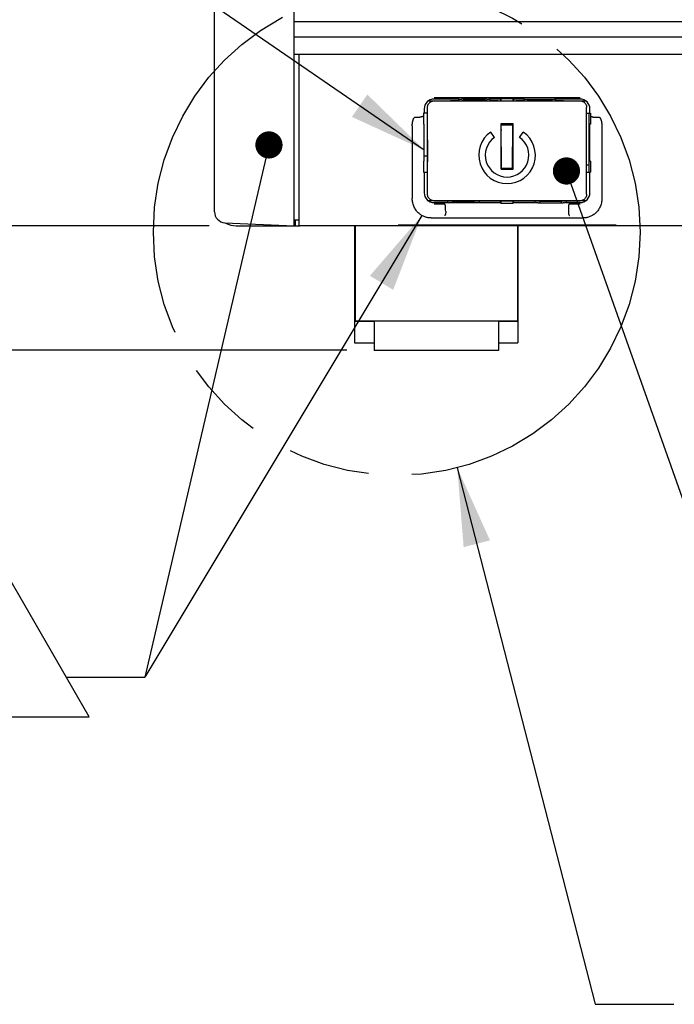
# Model space of a CAD drawing. Header units: inches. Extents: x 0 to 34, y 0 to 22.
# Tile 3 of 76: x 4 to 5.5, y 11.9 to 14.2. Entities that reach past the tile are written whole.
import ezdxf

# ---------------------------------------------------------------- set-up
doc = ezdxf.new("R2010")
doc.units = ezdxf.units.IN
doc.header["$LTSCALE"] = 1.87
doc.header["$MEASUREMENT"] = 0
doc.linetypes.add('PHANTOM', pattern=[0.8, 0.45, -0.05, 0.1, -0.05, 0.1, -0.05])
doc.layers.get('0').update_dxf_attribs({"linetype": 'CONTINUOUS'})
for name, color, linetype in [('DATUMCURVES', 7, 'CONTINUOUS'), ('DEFAULT_3', 7, 'PHANTOM'), ('DETAIL', 7, 'CONTINUOUS'), ('DIMENSIONS', 7, 'CONTINUOUS')]:
    doc.layers.add(name, color=color, linetype=linetype)
doc.styles.get("Standard").update_dxf_attribs({"font": 'txt', "width": 0.8})
doc.dimstyles.new('DIMSTYLE_1', dxfattribs={"dimtxt": 0.125, "dimasz": 0.18, "dimexe": 0.18, "dimexo": 0.0625, "dimgap": 0.09, "dimtad": 0, "dimtih": 1, "dimtoh": 1, "dimlfac": 2, "dimzin": 4, "dimdsep": 46, "dimtxsty": 'STANDARD', "dimblk": '_FILLED', "dimblk1": '_FILLED', "dimblk2": '_FILLED', "dimcen": 0.09, "dimadec": 0, "dimazin": 0, "dimtp": 0.01, "dimtm": 0.01, "dimtfac": 1, "dimtofl": 0, "dimtmove": 0, "dimatfit": 3, "dimldrblk": '_FILLED', "dimfxl": 1, "dimtolj": 1, "dimtzin": 4, "dimarcsym": 0})

# ---------------------------------------------------------------- blocks, each defined once
blk = doc.blocks.new('_FILLED')
at = {"color": 0, "linetype": 'BYBLOCK'}
blk.add_solid([(0, 0), (-1, 0.174), (-1, -0.174)], dxfattribs=at)
blk = doc.blocks.new('*D7')
at = {"layer": 'DIMENSIONS', "color": 2, "linetype": 'CONTINUOUS'}
for p, q in [((4.4008, 17.1762), (1.8433, 17.1762)), ((1.9683, 17.1762), (1.9683, 15.9031)), ((1.9683, 13.691), (1.9683, 15.4656)), ((4.4008, 13.691), (1.8433, 13.691))]:
    blk.add_line(p, q, dxfattribs=at)
at = {"layer": 'DIMENSIONS', "color": 2, "linetype": 'CONTINUOUS', "xscale": 0.18, "yscale": 0.18, "zscale": 0.18}
for p, rotation in [((1.9683, 17.1762), 90), ((1.9683, 13.691), 270)]:
    blk.add_blockref('_FILLED', p, dxfattribs=dict(at, rotation=rotation))
at = {"layer": 'DIMENSIONS', "color": 2, "linetype": 'CONTINUOUS', "width": 0.8}
for s, p in [('6.97', (1.6183, 15.7156)), ('[', (1.6183, 15.5281)), ('177.1', (1.7183, 15.5281)), (']', (2.2183, 15.5281))]:
    blk.add_text(s, height=0.125, dxfattribs=at).set_placement(p)
blk = doc.blocks.new('*D8')
at = {"layer": 'DIMENSIONS', "color": 2, "linetype": 'CONTINUOUS'}
for p, q in [((4.5358, 17.1762), (1.0933, 17.1762)), ((1.2183, 17.1762), (1.2183, 14.8853)), ((1.2183, 13.4054), (1.2183, 14.4478)), ((4.7168, 13.4054), (1.0933, 13.4054))]:
    blk.add_line(p, q, dxfattribs=at)
at = {"layer": 'DIMENSIONS', "color": 2, "linetype": 'CONTINUOUS', "xscale": 0.18, "yscale": 0.18, "zscale": 0.18}
for p, rotation in [((1.2183, 17.1762), 90), ((1.2183, 13.4054), 270)]:
    blk.add_blockref('_FILLED', p, dxfattribs=dict(at, rotation=rotation))
at = {"layer": 'DIMENSIONS', "color": 2, "linetype": 'CONTINUOUS', "width": 0.8}
for s, p in [('7.54', (0.8683, 14.6978)), ('[', (0.8683, 14.5103)), ('191.6', (0.9683, 14.5103)), (']', (1.4683, 14.5103))]:
    blk.add_text(s, height=0.125, dxfattribs=at).set_placement(p)
blk = doc.blocks.new('FLAG_TRIANGLE_BL9', base_point=(4.2911, 13.2053))
at = {"layer": 'DETAIL', "color": 2, "linetype": 'CONTINUOUS'}
for p, q in [((4.5311, 13.846), (4.2533, 12.6554)), ((4.889, 13.7146), (4.2533, 12.6554)), ((3.9094, 12.9392), (3.6931, 12.5645)), ((4.1257, 12.5645), (3.9094, 12.9392)), ((4.0733, 12.6554), (4.2533, 12.6554)), ((3.6931, 12.5645), (4.1257, 12.5645))]:
    blk.add_line(p, q, dxfattribs=at)
at = {"layer": 'DETAIL', "color": 2, "linetype": 'CONTINUOUS', "const_width": 0.0312}
blk.add_lwpolyline([(4.5226, 13.8765, 1), (4.5538, 13.8765, 1)], format="xyb", close=True, dxfattribs=at)
at = {"layer": 'DETAIL', "color": 2, "linetype": 'CONTINUOUS'}
blk.add_solid([(4.8232, 13.5442), (4.889, 13.7146), (4.7696, 13.5763)], dxfattribs=at)
at = {"layer": 'DETAIL', "color": 2, "linetype": 'CONTINUOUS', "width": 0.8}
blk.add_text('4', height=0.125, dxfattribs=at).set_placement((3.8577, 12.5928))
blk = doc.blocks.new('FLAG_TRIANGLE_BL11', base_point=(5.7113, 13.176))
at = {"layer": 'DETAIL', "color": 2, "linetype": 'CONTINUOUS'}
for p, q in [((5.231, 13.7874), (5.6314, 12.6554)), ((5.9752, 12.9392), (5.7589, 12.5646)), ((6.1915, 12.5646), (5.9752, 12.9392)), ((5.6314, 12.6554), (5.8114, 12.6554)), ((5.7589, 12.5646), (6.1915, 12.5646))]:
    blk.add_line(p, q, dxfattribs=at)
at = {"layer": 'DETAIL', "color": 2, "linetype": 'CONTINUOUS', "const_width": 0.0312}
blk.add_lwpolyline([(5.205, 13.8168, 1), (5.2362, 13.8168, 1)], format="xyb", close=True, dxfattribs=at)
at = {"layer": 'DETAIL', "color": 2, "linetype": 'CONTINUOUS', "width": 0.8}
blk.add_text('5', height=0.125, dxfattribs=at).set_placement((5.9235, 12.5929))

msp = doc.modelspace()

# ---------------------------------------------------------------- linework, layer by layer
at = {"color": 7, "linetype": 'CONTINUOUS'}
for p, q in [((4.59582, 13.69122), (4.59582, 17.17622)), ((4.41334, 13.72312), (4.41334, 17.14432)), ((4.59582, 14.15947), (9.57282, 14.15947)), ((4.59582, 14.12447), (9.57282, 14.12447)), ((4.59582, 14.08447), (9.57282, 14.08447)), ((4.60732, 13.69147), (4.60732, 14.08447)), ((5.25182, 13.98449), (4.91682, 13.98449)), ((4.97354, 13.98165), (4.91682, 13.98165)), ((4.97354, 13.98165), (4.97574, 13.98179)), ((4.97354, 13.97751), (4.97354, 13.98165)), ((5.03794, 13.98182), (4.9807, 13.98182)), ((5.0451, 13.98165), (5.0429, 13.98179)), ((5.0451, 13.98165), (5.0451, 13.97751)), ((5.06932, 13.98165), (5.0451, 13.98165)), ((5.06932, 13.98165), (5.07028, 13.98261)), ((5.06932, 13.98165), (5.06932, 13.9774)), ((5.07028, 13.98261), (5.07028, 13.9774)), ((5.07028, 13.98261), (5.09836, 13.98261)), ((5.09932, 13.98165), (5.09836, 13.98261)), ((5.09836, 13.9774), (5.09836, 13.98261)), ((5.09932, 13.98165), (5.09932, 13.9774)), ((5.12354, 13.98165), (5.09932, 13.98165)), ((5.12354, 13.98165), (5.12574, 13.98179)), ((5.12354, 13.97751), (5.12354, 13.98165)), ((5.1307, 13.98182), (5.18794, 13.98182)), ((5.1951, 13.98165), (5.1929, 13.98179)), ((5.1951, 13.98165), (5.1951, 13.97751)), ((5.25182, 13.98165), (5.1951, 13.98165)), ((4.89432, 13.95915), (4.89432, 13.94915)), ((4.90182, 13.76339), (4.90182, 13.9624)), ((4.91682, 13.9774), (5.25183, 13.9774)), ((4.97488, 13.97756), (4.98514, 13.97927)), ((4.98514, 13.97927), (5.03351, 13.97927)), ((5.03351, 13.97927), (5.04376, 13.97756)), ((5.12488, 13.97756), (5.13514, 13.97927)), ((5.13514, 13.97927), (5.18351, 13.97927)), ((5.18351, 13.97927), (5.19376, 13.97756)), ((5.26682, 13.76339), (5.26682, 13.9624)), ((5.27432, 13.94915), (5.27432, 13.95915)), ((4.87405, 13.9404), (4.88418, 13.9404)), ((4.90182, 13.94915), (4.89284, 13.94915)), ((5.26682, 13.94915), (5.2758, 13.94915)), ((5.27182, 13.94915), (5.27182, 13.81415)), ((5.28446, 13.9404), (5.2946, 13.9404)), ((4.89284, 13.92415), (4.89457, 13.92415)), ((4.89457, 13.83915), (4.89457, 13.92415)), ((5.07057, 13.9254), (5.09807, 13.9254)), ((5.07057, 13.92227), (5.07107, 13.92291)), ((5.07194, 13.8229), (5.07107, 13.9229)), ((5.07107, 13.9229), (5.09757, 13.9229)), ((5.0967, 13.8229), (5.09757, 13.9229)), ((5.09757, 13.92291), (5.09807, 13.92227)), ((5.27407, 13.83915), (5.27407, 13.92415)), ((5.2758, 13.92415), (5.27407, 13.92415)), ((5.05564, 13.89386), (5.04704, 13.90614)), ((5.113, 13.89386), (5.1216, 13.90614)), ((4.89457, 13.85186), (4.90182, 13.85186)), ((4.89457, 13.83915), (4.89284, 13.83915)), ((5.07057, 13.82291), (5.07194, 13.82291)), ((5.07194, 13.8229), (5.0967, 13.8229)), ((5.0967, 13.82291), (5.09807, 13.82291)), ((5.26682, 13.83116), (5.27182, 13.83116)), ((5.2758, 13.83915), (5.27407, 13.83915)), ((4.89284, 13.81415), (4.90182, 13.81415)), ((4.89432, 13.81415), (4.89432, 13.76665)), ((5.07057, 13.8209), (5.09807, 13.8209)), ((5.26682, 13.81415), (5.2758, 13.81415)), ((5.27432, 13.76665), (5.27432, 13.81415)), ((4.91682, 13.7484), (5.25183, 13.7484)), ((4.91682, 13.74415), (4.94854, 13.74415)), ((4.91682, 13.74145), (4.94055, 13.74145)), ((4.94854, 13.74415), (4.94854, 13.74828)), ((4.94854, 13.74415), (4.95074, 13.74401)), ((4.96014, 13.74653), (4.94988, 13.74823)), ((5.01294, 13.74397), (4.9557, 13.74397)), ((5.00851, 13.74653), (4.96014, 13.74653)), ((5.01876, 13.74823), (5.00851, 13.74653)), ((5.0201, 13.74415), (5.0179, 13.74401)), ((5.0201, 13.74828), (5.0201, 13.74415)), ((5.0201, 13.74415), (5.06932, 13.74415)), ((5.06932, 13.74415), (5.06932, 13.7484)), ((5.06932, 13.74415), (5.07028, 13.74319)), ((5.07028, 13.7484), (5.07028, 13.74319)), ((5.07028, 13.74319), (5.09836, 13.74319)), ((5.09836, 13.74319), (5.09836, 13.7484)), ((5.09932, 13.74415), (5.09836, 13.74319)), ((5.09932, 13.74415), (5.09932, 13.7484)), ((5.09932, 13.74415), (5.14854, 13.74415)), ((5.14854, 13.74415), (5.14854, 13.74828)), ((5.14854, 13.74415), (5.15074, 13.74401)), ((5.16014, 13.74653), (5.14988, 13.74823)), ((5.1557, 13.74397), (5.21294, 13.74397)), ((5.20851, 13.74653), (5.16014, 13.74653)), ((5.21876, 13.74823), (5.20851, 13.74653)), ((5.2201, 13.74415), (5.2179, 13.74401)), ((5.2201, 13.74828), (5.2201, 13.74415)), ((5.2201, 13.74415), (5.25182, 13.74415)), ((5.2281, 13.74145), (5.25182, 13.74145)), ((4.91046, 13.7089), (5.25818, 13.7089)), ((4.43725, 13.69814), (4.59582, 13.69122)), ((4.46334, 13.69097), (4.60869, 13.69097)), ((4.60732, 13.70372), (4.59582, 13.70372)), ((4.59832, 13.70372), (4.59832, 13.69097)), ((4.60732, 13.69147), (9.56132, 13.69147)), ((4.73432, 13.69097), (4.73432, 13.42242)), ((4.73557, 13.69097), (4.73557, 13.47286)), ((4.86932, 13.6929), (4.86932, 13.69147)), ((4.86932, 13.6929), (5.29932, 13.6929)), ((4.89932, 13.69147), (4.89932, 13.6929)), ((5.10807, 13.69097), (5.10807, 13.47286)), ((5.10932, 13.69097), (5.10932, 13.42242)), ((5.26932, 13.69147), (5.26932, 13.6929)), ((5.29932, 13.6929), (5.29932, 13.69147)), ((4.73432, 13.47226), (4.77932, 13.47226)), ((4.73557, 13.47286), (5.10807, 13.47286)), ((4.77932, 13.47286), (4.77932, 13.40536)), ((5.06432, 13.47286), (5.06432, 13.40536)), ((5.06432, 13.47226), (5.10932, 13.47226)), ((4.73432, 13.42242), (4.77932, 13.42242)), ((5.06432, 13.42242), (5.10932, 13.42242)), ((5.06432, 13.40536), (4.77932, 13.40536))]:
    msp.add_line(p, q, dxfattribs=at)
for centre, radius, start, end in [((4.91682, 13.95915), 0.0225, 90, 180), ((5.25182, 13.95915), 0.0225, 0, 90), ((5.08432, 13.8529), 0.065, 125, 55), ((5.08432, 13.8529), 0.05, 125, 55), ((4.91682, 13.76665), 0.0225, 180, 270), ((5.25182, 13.76665), 0.0225, 270, 360), ((4.43834, 13.72312), 0.025, 180, 267.5), ((4.46334, 13.74097), 0.05, 240.73232, 270)]:
    msp.add_arc(centre, radius, start, end, dxfattribs=at)
for points, knots in [([(4.97574, 13.98179), (4.97581, 13.98179), (4.97599, 13.98179), (4.97634, 13.9818), (4.97683, 13.98181), (4.97744, 13.98181), (4.97816, 13.98182), (4.97896, 13.98182), (4.97982, 13.98182), (4.98041, 13.98182), (4.9807, 13.98182)], [0, 0, 0, 0, 0.0409363, 0.1121716, 0.2115881, 0.336195, 0.4822248, 0.6450846, 0.8195827, 1, 1, 1, 1]), ([(4.98514, 13.97927), (4.98516, 13.97928), (4.98516, 13.97938), (4.98519, 13.97953), (4.98519, 13.97981), (4.98519, 13.98016), (4.98518, 13.9806), (4.98517, 13.98108), (4.98515, 13.98149), (4.98514, 13.98175), (4.98513, 13.98182)], [0, 0, 0, 0, 0.0256922, 0.0928452, 0.1997271, 0.3417327, 0.5124997, 0.704327, 0.9085462, 1, 1, 1, 1]), ([(5.03351, 13.98182), (5.0335, 13.98175), (5.03349, 13.98149), (5.03347, 13.98108), (5.03346, 13.9806), (5.03345, 13.98016), (5.03345, 13.97981), (5.03346, 13.97953), (5.03348, 13.97938), (5.03348, 13.97928), (5.03351, 13.97927)], [0, 0, 0, 0, 0.0914626, 0.2956997, 0.4875421, 0.6583095, 0.8003015, 0.9071665, 0.9743098, 1, 1, 1, 1]), ([(5.03794, 13.98182), (5.03824, 13.98182), (5.03882, 13.98182), (5.03968, 13.98182), (5.04048, 13.98182), (5.0412, 13.98181), (5.04181, 13.98181), (5.0423, 13.9818), (5.04265, 13.98179), (5.04284, 13.98179), (5.0429, 13.98179)], [0, 0, 0, 0, 0.1804299, 0.3549534, 0.5178344, 0.663866, 0.7884548, 0.8878476, 0.9590677, 1, 1, 1, 1]), ([(5.12574, 13.98179), (5.12581, 13.98179), (5.12599, 13.98179), (5.12634, 13.9818), (5.12683, 13.98181), (5.12744, 13.98181), (5.12816, 13.98182), (5.12896, 13.98182), (5.12982, 13.98182), (5.13041, 13.98182), (5.1307, 13.98182)], [0, 0, 0, 0, 0.0409363, 0.1121716, 0.2115881, 0.336195, 0.4822248, 0.6450846, 0.8195827, 1, 1, 1, 1]), ([(5.13514, 13.97927), (5.13516, 13.97928), (5.13516, 13.97938), (5.13519, 13.97953), (5.13519, 13.97981), (5.13519, 13.98016), (5.13518, 13.9806), (5.13517, 13.98108), (5.13515, 13.98149), (5.13514, 13.98175), (5.13513, 13.98182)], [0, 0, 0, 0, 0.0256922, 0.0928452, 0.1997271, 0.3417327, 0.5124997, 0.704327, 0.9085462, 1, 1, 1, 1]), ([(5.18351, 13.98182), (5.1835, 13.98175), (5.18349, 13.98149), (5.18347, 13.98108), (5.18346, 13.9806), (5.18345, 13.98016), (5.18345, 13.97981), (5.18346, 13.97953), (5.18348, 13.97938), (5.18348, 13.97928), (5.18351, 13.97927)], [0, 0, 0, 0, 0.0914626, 0.2956997, 0.4875421, 0.6583095, 0.8003015, 0.9071665, 0.9743098, 1, 1, 1, 1]), ([(5.18794, 13.98182), (5.18824, 13.98182), (5.18882, 13.98182), (5.18968, 13.98182), (5.19048, 13.98182), (5.1912, 13.98181), (5.19181, 13.98181), (5.1923, 13.9818), (5.19265, 13.98179), (5.19284, 13.98179), (5.1929, 13.98179)], [0, 0, 0, 0, 0.1804299, 0.3549534, 0.5178344, 0.663866, 0.7884548, 0.8878476, 0.9590677, 1, 1, 1, 1]), ([(4.90182, 13.9624), (4.90182, 13.96371), (4.90216, 13.96633), (4.90368, 13.96999), (4.90609, 13.97313), (4.90923, 13.97554), (4.91289, 13.97705), (4.91551, 13.9774), (4.91682, 13.9774)], [0, 0, 0, 0, 0.1667101, 0.333357, 0.5, 0.666643, 0.8332899, 1, 1, 1, 1]), ([(4.97488, 13.97756), (4.97465, 13.97753), (4.97388, 13.97753), (4.97232, 13.97748), (4.96992, 13.97746), (4.96683, 13.97743), (4.96318, 13.97741), (4.95913, 13.9774), (4.95633, 13.9774), (4.95489, 13.9774)], [0, 0, 0, 0, 0.0346551, 0.1148097, 0.2356342, 0.393523, 0.5783833, 0.7844755, 1, 1, 1, 1]), ([(5.06375, 13.9774), (5.06232, 13.9774), (5.05951, 13.9774), (5.05547, 13.97741), (5.05181, 13.97743), (5.04872, 13.97746), (5.04633, 13.97748), (5.04476, 13.97753), (5.04399, 13.97753), (5.04376, 13.97756)], [0, 0, 0, 0, 0.2155221, 0.4216136, 0.6064742, 0.764364, 0.8851894, 0.9653447, 1, 1, 1, 1]), ([(5.12488, 13.97756), (5.12465, 13.97753), (5.12388, 13.97753), (5.12232, 13.97748), (5.11992, 13.97746), (5.11683, 13.97743), (5.11318, 13.97741), (5.10913, 13.9774), (5.10633, 13.9774), (5.10489, 13.9774)], [0, 0, 0, 0, 0.0346551, 0.1148097, 0.2356342, 0.393523, 0.5783833, 0.7844755, 1, 1, 1, 1]), ([(5.21375, 13.9774), (5.21232, 13.9774), (5.20951, 13.9774), (5.20547, 13.97741), (5.20181, 13.97743), (5.19872, 13.97746), (5.19633, 13.97748), (5.19476, 13.97753), (5.19399, 13.97753), (5.19376, 13.97756)], [0, 0, 0, 0, 0.2155221, 0.4216136, 0.6064742, 0.764364, 0.8851894, 0.9653447, 1, 1, 1, 1]), ([(5.25183, 13.9774), (5.25313, 13.9774), (5.25575, 13.97705), (5.25941, 13.97554), (5.26255, 13.97313), (5.26496, 13.96999), (5.26648, 13.96633), (5.26682, 13.96371), (5.26682, 13.9624)], [0, 0, 0, 0, 0.1667101, 0.333357, 0.5, 0.666643, 0.8332899, 1, 1, 1, 1]), ([(4.86682, 13.92003), (4.86682, 13.9209), (4.86686, 13.92256), (4.86704, 13.92494), (4.86731, 13.92713), (4.86764, 13.92913), (4.86803, 13.93096), (4.86847, 13.93264), (4.86895, 13.93416), (4.86948, 13.93554), (4.87004, 13.93678), (4.87067, 13.93789), (4.87136, 13.93888), (4.87216, 13.9397), (4.87307, 13.94026), (4.87373, 13.9404), (4.87405, 13.9404)], [0, 0, 0, 0, 0.1135933, 0.2180427, 0.3142313, 0.4029454, 0.4848222, 0.5604149, 0.6302675, 0.6947945, 0.7545772, 0.8098132, 0.8617307, 0.912827, 0.9590268, 1, 1, 1, 1]), ([(4.89168, 13.94277), (4.89168, 13.9425), (4.89124, 13.94186), (4.89011, 13.94129), (4.88847, 13.94079), (4.88644, 13.94048), (4.88496, 13.9404), (4.88419, 13.9404)], [0, 0, 0, 0, 0.0993876, 0.251206, 0.4617264, 0.7183548, 1, 1, 1, 1]), ([(4.89284, 13.94915), (4.89267, 13.94915), (4.89301, 13.94808), (4.89265, 13.94702), (4.89281, 13.94455), (4.89272, 13.94172), (4.89274, 13.93837), (4.89274, 13.93493), (4.89272, 13.93157), (4.89281, 13.92875), (4.89265, 13.92628), (4.89301, 13.92522), (4.89267, 13.92415), (4.89284, 13.92415)], [0, 0, 0, 0, 0.0202551, 0.0796034, 0.17235, 0.2927706, 0.4283763, 0.5716237, 0.7072294, 0.82765, 0.9203966, 0.9797449, 1, 1, 1, 1]), ([(5.2758, 13.94915), (5.27597, 13.94915), (5.27563, 13.94808), (5.27599, 13.94702), (5.27583, 13.94455), (5.27592, 13.94172), (5.27591, 13.93837), (5.27591, 13.93493), (5.27592, 13.93157), (5.27583, 13.92875), (5.27599, 13.92628), (5.27563, 13.92522), (5.27597, 13.92415), (5.2758, 13.92415)], [0, 0, 0, 0, 0.0202551, 0.0796034, 0.17235, 0.2927706, 0.4283763, 0.5716237, 0.7072294, 0.82765, 0.9203966, 0.9797449, 1, 1, 1, 1]), ([(5.27696, 13.94277), (5.27697, 13.9425), (5.2774, 13.94186), (5.27853, 13.94129), (5.28017, 13.94079), (5.2822, 13.94048), (5.28368, 13.9404), (5.28446, 13.9404)], [0, 0, 0, 0, 0.0993875, 0.251206, 0.4617264, 0.7183548, 1, 1, 1, 1]), ([(5.2946, 13.9404), (5.29491, 13.9404), (5.29557, 13.94026), (5.29648, 13.9397), (5.29728, 13.93888), (5.29798, 13.93789), (5.2986, 13.93678), (5.29917, 13.93554), (5.29969, 13.93416), (5.30017, 13.93264), (5.30061, 13.93096), (5.301, 13.92913), (5.30133, 13.92713), (5.3016, 13.92494), (5.30178, 13.92256), (5.30182, 13.9209), (5.30182, 13.92003)], [0, 0, 0, 0, 0.0409732, 0.087173, 0.1382693, 0.1901868, 0.2454228, 0.3052056, 0.3697325, 0.4395851, 0.5151778, 0.5970546, 0.6857687, 0.7819573, 0.8864067, 1, 1, 1, 1]), ([(4.86682, 13.92003), (4.86682, 13.91154), (4.86682, 13.89474), (4.86682, 13.86983), (4.86682, 13.84552), (4.86682, 13.82181), (4.86682, 13.7987), (4.86682, 13.77614), (4.86682, 13.76129), (4.86682, 13.75395)], [0, 0, 0, 0, 0.1534969, 0.3034827, 0.4498816, 0.5926274, 0.7317395, 0.8674243, 1, 1, 1, 1]), ([(5.07057, 13.8209), (5.07057, 13.83252), (5.07057, 13.85577), (5.07057, 13.88977), (5.07057, 13.91215), (5.07057, 13.9229)], [0, 0, 0, 0, 0.3417175, 0.6837764, 1, 1, 1, 1]), ([(5.07117, 13.91175), (5.07109, 13.91115), (5.07093, 13.91036), (5.07067, 13.90961), (5.0706, 13.90943)], [0, 0, 0, 0, 0.7639779, 1, 1, 1, 1]), ([(5.09804, 13.90943), (5.09797, 13.90961), (5.09771, 13.91036), (5.09755, 13.91115), (5.09748, 13.91175)], [0, 0, 0, 0, 0.2360609, 1, 1, 1, 1]), ([(5.09807, 13.8209), (5.09807, 13.83252), (5.09807, 13.85577), (5.09807, 13.88977), (5.09807, 13.91215), (5.09807, 13.9229)], [0, 0, 0, 0, 0.3417175, 0.6837764, 1, 1, 1, 1]), ([(5.30182, 13.92003), (5.30182, 13.91154), (5.30182, 13.89474), (5.30182, 13.86983), (5.30182, 13.84552), (5.30182, 13.82181), (5.30182, 13.7987), (5.30182, 13.77614), (5.30182, 13.76129), (5.30182, 13.75395)], [0, 0, 0, 0, 0.153497, 0.3034828, 0.4498818, 0.5926276, 0.7317398, 0.8674247, 1, 1, 1, 1]), ([(4.89284, 13.83915), (4.89267, 13.83915), (4.89301, 13.83808), (4.89265, 13.83702), (4.89281, 13.83455), (4.89272, 13.83172), (4.89274, 13.82837), (4.89274, 13.82493), (4.89272, 13.82157), (4.89281, 13.81875), (4.89265, 13.81628), (4.89301, 13.81522), (4.89267, 13.81415), (4.89284, 13.81415)], [0, 0, 0, 0, 0.0202551, 0.0796034, 0.17235, 0.2927706, 0.4283763, 0.5716237, 0.7072294, 0.82765, 0.9203966, 0.9797449, 1, 1, 1, 1]), ([(5.2758, 13.83915), (5.27597, 13.83915), (5.27563, 13.83808), (5.27599, 13.83702), (5.27583, 13.83455), (5.27592, 13.83172), (5.27591, 13.82837), (5.27591, 13.82493), (5.27592, 13.82157), (5.27583, 13.81875), (5.27599, 13.81628), (5.27563, 13.81522), (5.27597, 13.81415), (5.2758, 13.81415)], [0, 0, 0, 0, 0.0202551, 0.0796034, 0.17235, 0.2927706, 0.4283763, 0.5716237, 0.7072294, 0.82765, 0.9203966, 0.9797449, 1, 1, 1, 1]), ([(4.91682, 13.7484), (4.91551, 13.7484), (4.91289, 13.74874), (4.90923, 13.75026), (4.90609, 13.75267), (4.90368, 13.75581), (4.90216, 13.75947), (4.90182, 13.76209), (4.90182, 13.76339)], [0, 0, 0, 0, 0.1667101, 0.333357, 0.5, 0.666643, 0.8332899, 1, 1, 1, 1]), ([(5.26682, 13.76339), (5.26682, 13.76209), (5.26648, 13.75947), (5.26496, 13.75581), (5.26255, 13.75267), (5.25941, 13.75026), (5.25575, 13.74874), (5.25313, 13.7484), (5.25183, 13.7484)], [0, 0, 0, 0, 0.1667101, 0.333357, 0.5, 0.666643, 0.8332899, 1, 1, 1, 1]), ([(4.91046, 13.7089), (4.90804, 13.7089), (4.90312, 13.70931), (4.89586, 13.7112), (4.88877, 13.71447), (4.88204, 13.71925), (4.87593, 13.7257), (4.87093, 13.73385), (4.86769, 13.74319), (4.86689, 13.74983), (4.86683, 13.75307)], [0, 0, 0, 0, 0.1059422, 0.2141562, 0.3256829, 0.4444551, 0.5722854, 0.7107073, 0.8586304, 1, 1, 1, 1]), ([(4.92989, 13.7484), (4.93132, 13.7484), (4.93413, 13.7484), (4.93818, 13.74838), (4.94183, 13.74837), (4.94492, 13.74834), (4.94732, 13.74832), (4.94888, 13.74826), (4.94965, 13.74827), (4.94988, 13.74823)], [0, 0, 0, 0, 0.2155221, 0.4216136, 0.6064742, 0.764364, 0.8851894, 0.9653447, 1, 1, 1, 1]), ([(4.94303, 13.73573), (4.94296, 13.73651), (4.94277, 13.73792), (4.94222, 13.73973), (4.94159, 13.74098), (4.94089, 13.74144), (4.94059, 13.74145)], [0, 0, 0, 0, 0.3595202, 0.6527035, 0.8628071, 1, 1, 1, 1]), ([(4.94304, 13.73559), (4.94304, 13.73562), (4.94303, 13.73566), (4.94303, 13.73571), (4.94303, 13.73573)], [0, 0, 0, 0, 0.4542858, 1, 1, 1, 1]), ([(4.94361, 13.72398), (4.94351, 13.72591), (4.94331, 13.72978), (4.94313, 13.73365), (4.94304, 13.73559)], [0, 0, 0, 0, 0.498615, 1, 1, 1, 1]), ([(4.9557, 13.74397), (4.95541, 13.74397), (4.95482, 13.74397), (4.95396, 13.74398), (4.95316, 13.74398), (4.95244, 13.74398), (4.95183, 13.74399), (4.95134, 13.744), (4.95099, 13.744), (4.95081, 13.74401), (4.95074, 13.74401)], [0, 0, 0, 0, 0.1804299, 0.3549534, 0.5178344, 0.663866, 0.7884548, 0.8878476, 0.9590677, 1, 1, 1, 1]), ([(4.96013, 13.74397), (4.96014, 13.74405), (4.96015, 13.7443), (4.96017, 13.74472), (4.96018, 13.7452), (4.96019, 13.74563), (4.96019, 13.74599), (4.96019, 13.74627), (4.96016, 13.74641), (4.96016, 13.74652), (4.96014, 13.74653)], [0, 0, 0, 0, 0.0914626, 0.2956997, 0.4875421, 0.6583095, 0.8003015, 0.9071665, 0.9743098, 1, 1, 1, 1]), ([(5.00851, 13.74653), (5.00848, 13.74652), (5.00848, 13.74641), (5.00846, 13.74627), (5.00845, 13.74599), (5.00845, 13.74563), (5.00846, 13.7452), (5.00847, 13.74472), (5.00849, 13.7443), (5.0085, 13.74405), (5.00851, 13.74397)], [0, 0, 0, 0, 0.0256922, 0.0928452, 0.1997271, 0.3417327, 0.5124997, 0.704327, 0.9085462, 1, 1, 1, 1]), ([(5.0179, 13.74401), (5.01784, 13.74401), (5.01765, 13.744), (5.0173, 13.744), (5.01681, 13.74399), (5.0162, 13.74398), (5.01548, 13.74398), (5.01468, 13.74398), (5.01382, 13.74397), (5.01324, 13.74397), (5.01294, 13.74397)], [0, 0, 0, 0, 0.0409363, 0.1121716, 0.2115881, 0.336195, 0.4822248, 0.6450846, 0.8195827, 1, 1, 1, 1]), ([(5.01876, 13.74823), (5.01899, 13.74827), (5.01976, 13.74826), (5.02133, 13.74832), (5.02372, 13.74834), (5.02681, 13.74837), (5.03046, 13.74838), (5.03451, 13.7484), (5.03732, 13.7484), (5.03875, 13.7484)], [0, 0, 0, 0, 0.0346551, 0.1148097, 0.2356342, 0.393523, 0.5783833, 0.7844755, 1, 1, 1, 1]), ([(5.12989, 13.7484), (5.13132, 13.7484), (5.13413, 13.7484), (5.13818, 13.74838), (5.14183, 13.74837), (5.14492, 13.74834), (5.14732, 13.74832), (5.14888, 13.74826), (5.14965, 13.74827), (5.14988, 13.74823)], [0, 0, 0, 0, 0.2155221, 0.4216136, 0.6064742, 0.764364, 0.8851894, 0.9653447, 1, 1, 1, 1]), ([(5.1557, 13.74397), (5.15541, 13.74397), (5.15482, 13.74397), (5.15396, 13.74398), (5.15316, 13.74398), (5.15244, 13.74398), (5.15183, 13.74399), (5.15134, 13.744), (5.15099, 13.744), (5.15081, 13.74401), (5.15074, 13.74401)], [0, 0, 0, 0, 0.1804299, 0.3549534, 0.5178344, 0.663866, 0.7884548, 0.8878476, 0.9590677, 1, 1, 1, 1]), ([(5.16013, 13.74397), (5.16014, 13.74405), (5.16015, 13.7443), (5.16017, 13.74472), (5.16018, 13.7452), (5.16019, 13.74563), (5.16019, 13.74599), (5.16019, 13.74627), (5.16016, 13.74641), (5.16016, 13.74652), (5.16014, 13.74653)], [0, 0, 0, 0, 0.0914626, 0.2956997, 0.4875421, 0.6583095, 0.8003015, 0.9071665, 0.9743098, 1, 1, 1, 1]), ([(5.20851, 13.74653), (5.20848, 13.74652), (5.20848, 13.74641), (5.20846, 13.74627), (5.20845, 13.74599), (5.20845, 13.74563), (5.20846, 13.7452), (5.20847, 13.74472), (5.20849, 13.7443), (5.2085, 13.74405), (5.20851, 13.74397)], [0, 0, 0, 0, 0.0256922, 0.0928452, 0.1997271, 0.3417327, 0.5124997, 0.704327, 0.9085462, 1, 1, 1, 1]), ([(5.2179, 13.74401), (5.21784, 13.74401), (5.21765, 13.744), (5.2173, 13.744), (5.21681, 13.74399), (5.2162, 13.74398), (5.21548, 13.74398), (5.21468, 13.74398), (5.21382, 13.74397), (5.21324, 13.74397), (5.21294, 13.74397)], [0, 0, 0, 0, 0.0409363, 0.1121716, 0.2115881, 0.336195, 0.4822248, 0.6450846, 0.8195827, 1, 1, 1, 1]), ([(5.21876, 13.74823), (5.21899, 13.74827), (5.21976, 13.74826), (5.22133, 13.74832), (5.22372, 13.74834), (5.22681, 13.74837), (5.23046, 13.74838), (5.23451, 13.7484), (5.23732, 13.7484), (5.23875, 13.7484)], [0, 0, 0, 0, 0.0346551, 0.1148097, 0.2356342, 0.393523, 0.5783833, 0.7844755, 1, 1, 1, 1]), ([(5.2256, 13.73559), (5.22551, 13.73365), (5.22533, 13.72978), (5.22513, 13.72591), (5.22503, 13.72398)], [0, 0, 0, 0, 0.5013743, 1, 1, 1, 1]), ([(5.22561, 13.73573), (5.22561, 13.73571), (5.22561, 13.73566), (5.22561, 13.73562), (5.2256, 13.73559)], [0, 0, 0, 0, 0.5448936, 1, 1, 1, 1]), ([(5.22561, 13.73573), (5.22568, 13.73651), (5.22588, 13.73792), (5.22642, 13.73973), (5.22705, 13.74098), (5.22775, 13.74144), (5.22805, 13.74145)], [0, 0, 0, 0, 0.3595202, 0.6527035, 0.862807, 1, 1, 1, 1]), ([(5.30181, 13.75307), (5.30175, 13.74983), (5.30095, 13.74319), (5.29771, 13.73385), (5.29271, 13.7257), (5.2866, 13.71925), (5.27987, 13.71447), (5.27278, 13.7112), (5.26552, 13.70931), (5.26061, 13.7089), (5.25818, 13.7089)], [0, 0, 0, 0, 0.1413696, 0.2892927, 0.4277146, 0.5555449, 0.6743171, 0.7858438, 0.8940578, 1, 1, 1, 1]), ([(4.94362, 13.72387), (4.94367, 13.72311), (4.9437, 13.7216), (4.94352, 13.71944), (4.94316, 13.71752), (4.94263, 13.716), (4.94203, 13.71496), (4.94143, 13.71456), (4.94116, 13.71453)], [0, 0, 0, 0, 0.2256404, 0.4458064, 0.642944, 0.8034221, 0.9204935, 1, 1, 1, 1]), ([(4.94362, 13.72387), (4.94361, 13.72388), (4.94361, 13.7239), (4.94361, 13.72394), (4.94361, 13.72397), (4.94361, 13.72398)], [0, 0, 0, 0, 0.3341267, 0.6674503, 1, 1, 1, 1]), ([(5.22503, 13.72387), (5.22497, 13.72311), (5.22494, 13.7216), (5.22512, 13.71944), (5.22548, 13.71752), (5.22601, 13.716), (5.22662, 13.71496), (5.22722, 13.71456), (5.22748, 13.71453)], [0, 0, 0, 0, 0.2256404, 0.4458064, 0.642944, 0.8034221, 0.9204935, 1, 1, 1, 1]), ([(5.22503, 13.72387), (5.22503, 13.72388), (5.22503, 13.7239), (5.22503, 13.72394), (5.22503, 13.72397), (5.22503, 13.72398)], [0, 0, 0, 0, 0.3341267, 0.6674503, 1, 1, 1, 1])]:
    msp.add_open_spline(points, degree=3, knots=knots, dxfattribs=at)
for points in [[(5.07057, 13.9229), (5.07057, 13.92373), (5.07057, 13.92457), (5.07057, 13.9254)], [(5.09807, 13.9229), (5.09807, 13.92373), (5.09807, 13.92457), (5.09807, 13.9254)], [(4.86683, 13.75307), (4.86682, 13.75337), (4.86682, 13.75366), (4.86682, 13.75395)], [(5.30182, 13.75395), (5.30182, 13.75366), (5.30182, 13.75337), (5.30181, 13.75307)]]:
    msp.add_open_spline(points, degree=3, dxfattribs=at)
at = {"layer": 'DATUMCURVES', "color": 40, "linetype": 'CONTINUOUS'}
for p, q in [((4.90182, 13.9774), (5.26682, 13.9774)), ((4.90182, 13.8879), (4.90182, 13.8379)), ((5.26682, 13.7484), (4.90182, 13.7484)), ((4.83432, 13.6929), (5.33432, 13.6929))]:
    msp.add_line(p, q, dxfattribs=at)
at = {"layer": 'DEFAULT_3', "color": 2, "linetype": 'PHANTOM'}
msp.add_circle((4.83115, 13.67654), 0.55811, dxfattribs=at)
at = {"layer": 'DETAIL', "color": 2, "linetype": 'CONTINUOUS'}
for p, q in [((4.89457, 13.86464), (3.71834, 14.67172)), ((4.97013, 13.13601), (5.28658, 11.90536)), ((5.28658, 11.90536), (5.46658, 11.90536))]:
    msp.add_line(p, q, dxfattribs=at)
for points in [[(4.72847, 13.94071), (4.89457, 13.86464), (4.76383, 13.99224)], [(5.04523, 12.96946), (4.97013, 13.13601), (4.98469, 12.9539)]]:
    msp.add_solid(points, dxfattribs=at)

# ---------------------------------------------------------------- block references
for name, p in [('FLAG_TRIANGLE_BL9', (4.29108, 13.20528)), ('FLAG_TRIANGLE_BL11', (5.71126, 13.17596))]:
    msp.add_blockref(name, p, dxfattribs=at)

# ---------------------------------------------------------------- dimensions: what is measured, and where the dimension line sits
at = {"layer": 'DIMENSIONS', "color": 2, "linetype": 'CONTINUOUS'}
for base, p1, p2, picture, middle in [((1.21834, 13.40536), (4.53582, 17.17622), (4.71682, 13.40536), '*D8', (1.21834, 14.66659)), ((1.96834, 13.69097), (4.40084, 17.17622), (4.40084, 13.69097), '*D7', (1.96834, 15.68436))]:
    dim = msp.add_linear_dim(base=base, p1=p1, p2=p2, angle=270, dimstyle='DIMSTYLE_1', dxfattribs=at)
    dim.commit()
    dim.dimension.update_dxf_attribs({"geometry": picture, "text_midpoint": middle, "dimtype": 160})

doc.saveas('drawing.dxf')
